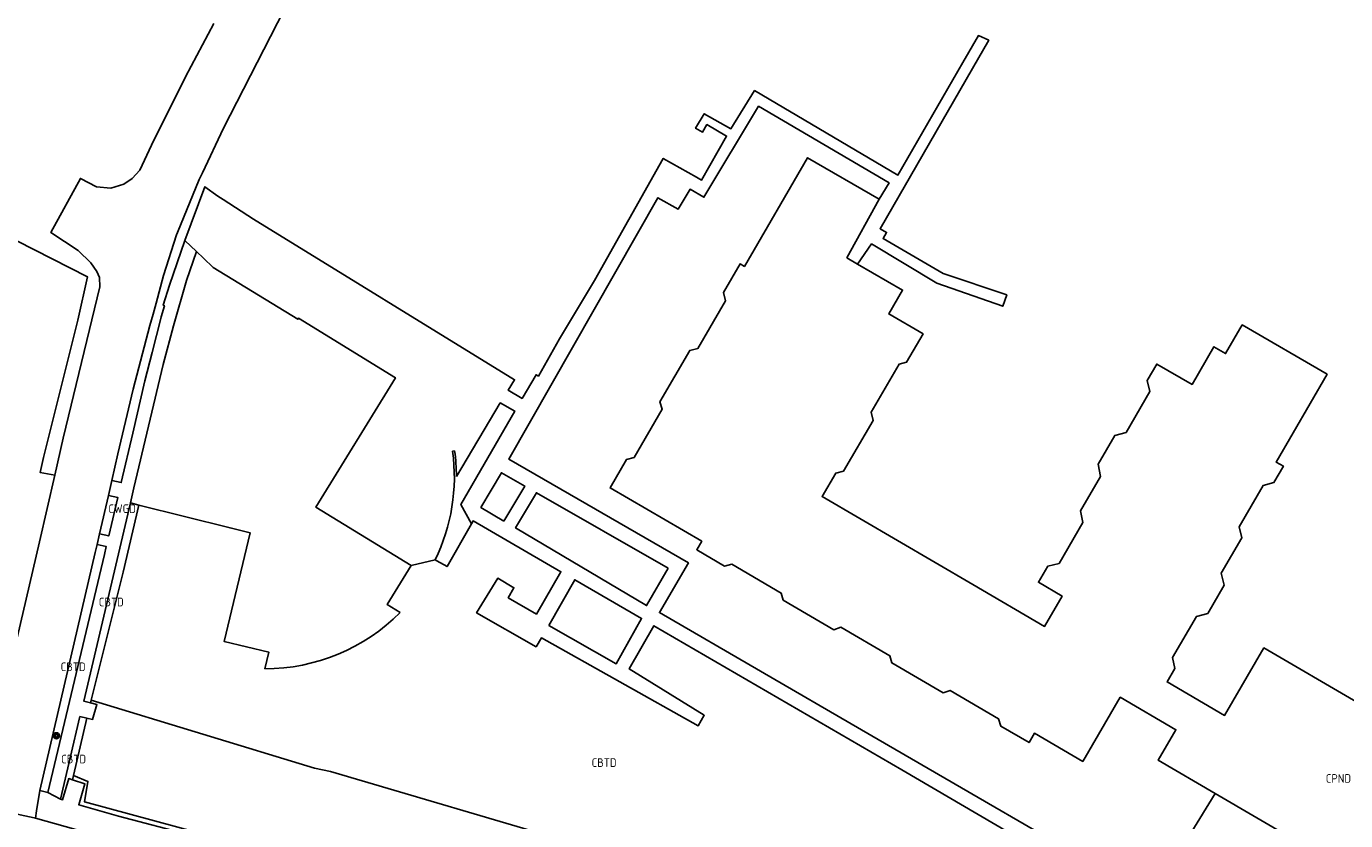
# Model space of a CAD drawing. Header units: metres. Extents: x 159597 to 163409, y 443622 to 446014.
# Tile 22 of 68: x 160269 to 160407, y 445759 to 445842. Entities that reach past the tile are written whole.
import ezdxf
from ezdxf.enums import TextEntityAlignment as Align

# ---------------------------------------------------------------- set-up
doc = ezdxf.new("R2010")
doc.units = ezdxf.units.M
doc.header["$LTSCALE"] = 4
doc.layers.get('0').update_dxf_attribs({"linetype": 'CONTINUOUS'})
for name, color, linetype in [('CBTD', 7, 'CONTINUOUS'), ('CPND', 7, 'CONTINUOUS'), ('CWGD', 7, 'CONTINUOUS'), ('G_BTD', 3, 'CONTINUOUS'), ('G_OTD', 32, 'CONTINUOUS'), ('G_PND', 1, 'CONTINUOUS'), ('G_WGD', 7, 'CONTINUOUS'), ('PVGO', 102, 'CONTINUOUS')]:
    doc.layers.add(name, color=color, linetype=linetype)
doc.styles.add('ISO', font='ISO')

# ---------------------------------------------------------------- blocks, each defined once
blk = doc.blocks.new('boom')
at = {"color": 0}
for radius in [0.315, 0.225, 0.135]:
    blk.add_circle((0, 0), radius, dxfattribs=at)

msp = doc.modelspace()

# ---------------------------------------------------------------- linework, layer by layer
at = {"layer": 'G_BTD', "linetype": 'Continuous', "transparency": 33554687}
for points in [[(160280.548, 445791.968), (160278.905, 445784.957), (160275.548, 445771.568)], [(160280.548, 445791.968), (160279.682, 445792.186)], [(160293.715, 445774.857), (160294.131, 445776.596), (160289.462, 445777.713), (160292.18, 445789.072), (160290.077, 445789.572), (160280.548, 445791.968)], [(160315.304, 445789.993), (160312.764, 445785.533), (160311.69, 445786.15), (160311.513, 445786.235)], [(160309.019, 445785.655), (160306.519, 445781.557), (160307.86, 445780.739)], [(160275.548, 445771.568), (160275.482, 445771.307)], [(160275.548, 445771.568), (160298.916, 445764.483), (160300.58, 445764.133), (160377.196, 445741.556)], [(160275.107, 445769.7), (160273.707, 445763.698)], [(160273.603, 445763.254), (160273.707, 445763.698)], [(160273.707, 445763.698), (160275.216, 445763.085), (160274.846, 445760.97), (160294, 445755.759), (160295.569, 445755.332), (160297.001, 445754.942), (160304.985, 445752.457), (160389.332, 445727.17)]]:
    msp.add_lwpolyline(points, dxfattribs=at)
msp.add_lwpolyline([(160307.86, 445780.739, -0.1994929), (160293.715, 445774.857)], format="xyb", dxfattribs=at)
at = {"layer": 'G_OTD', "linetype": 'Continuous', "transparency": 33554687}
msp.add_lwpolyline([(160221.106, 445848.964), (160233.441, 445841.05), (160237.127, 445838.685), (160243.08, 445834.865), (160244.364, 445834.041), (160246.19, 445832.869), (160247.854, 445831.802), (160250.375, 445830.184), (160253.78, 445827.999), (160255.197, 445827.09), (160254.908, 445826.125), (160275.159, 445815.818), (160274.181, 445811.299), (160270.566, 445796.94), (160270.219, 445795.374), (160271.752, 445795.082)], dxfattribs=at)
at = {"layer": 'G_PND', "linetype": 'Continuous', "transparency": 33554687}
for points in [[(160393.078, 445761.827), (160387.113, 445765.309), (160388.964, 445768.48), (160383.138, 445771.881), (160379.221, 445765.171), (160374.175, 445768.117), (160373.604, 445767.14), (160370.659, 445768.861), (160370.414, 445769.641), (160365.358, 445772.589), (160364.619, 445772.359), (160359.275, 445775.475), (160359.043, 445776.219), (160353.934, 445779.201), (160353.196, 445778.944), (160347.91, 445782.027), (160347.696, 445782.773), (160342.529, 445785.78), (160341.785, 445785.592), (160338.875, 445787.286), (160339.392, 445788.174), (160329.803, 445793.757), (160331.531, 445796.732), (160332.321, 445796.924), (160335.263, 445801.988), (160335.019, 445802.765), (160338.135, 445808.128), (160338.983, 445808.323), (160341.874, 445813.297), (160341.677, 445814.189), (160343.403, 445817.155), (160343.843, 445816.899), (160350.457, 445828.26), (160357.922, 445823.914)], [(160417.75, 445765.616), (160398.154, 445777.035), (160394.046, 445769.986), (160388.045, 445773.483), (160388.855, 445774.874), (160388.612, 445776.03), (160391.107, 445780.317), (160392.281, 445780.65), (160393.989, 445783.586), (160393.678, 445784.835), (160395.839, 445788.548), (160395.57, 445789.687), (160398.075, 445793.992), (160399.206, 445794.324), (160400.191, 445796.017), (160399.438, 445796.455), (160404.772, 445805.625), (160395.901, 445810.785), (160394.16, 445807.792), (160392.935, 445808.504), (160390.643, 445804.561), (160386.964, 445806.699), (160385.965, 445804.98), (160386.219, 445803.813), (160383.746, 445799.557), (160382.561, 445799.221), (160380.836, 445796.253), (160381.078, 445794.94), (160378.998, 445791.366), (160379.223, 445790.126), (160376.742, 445785.869), (160375.566, 445785.564), (160374.591, 445783.892), (160377.067, 445782.448), (160375.224, 445779.288), (160367.728, 445783.66), (160351.977, 445792.846), (160353.397, 445795.28), (160354.201, 445795.495), (160357.297, 445800.805), (160357.106, 445801.677), (160360.024, 445806.687), (160360.808, 445806.883), (160362.532, 445809.846), (160358.935, 445811.94), (160360.378, 445814.418), (160355.684, 445817.151)]]:
    msp.add_lwpolyline(points, dxfattribs=at)
at = {"layer": 'G_WGD', "linetype": 'Continuous', "transparency": 33554687}
for points in [[(160277.717, 445794.546), (160278.355, 445797.313), (160279.966, 445804.063), (160281.676, 445810.742), (160282.025, 445811.901), (160282.37, 445813.05), (160283.114, 445815.951), (160284.481, 445820.191), (160284.59, 445820.456), (160286.848, 445825.964), (160287.185, 445826.677), (160289.393, 445831.356), (160294.304, 445840.928), (160297.275, 445846.721)], [(160288.368, 445842.268), (160285.406, 445836.707), (160281.854, 445829.567), (160280.631, 445826.97), (160279.856, 445826.102), (160278.96, 445825.492), (160277.612, 445825.067), (160276.126, 445825.215), (160274.436, 445826.088), (160271.338, 445820.445), (160274.211, 445818.564), (160275.542, 445817.275), (160276.135, 445816.353), (160276.436, 445815.724), (160276.455, 445814.76), (160272.638, 445798.967), (160271.752, 445795.082)], [(160285.352, 445819.605), (160285.356, 445819.618), (160287.446, 445825.222), (160288.804, 445824.252), (160289.35, 445823.9), (160292.542, 445821.842), (160319.821, 445805.061), (160319.156, 445803.968), (160320.611, 445803.113), (160322.065, 445805.58), (160322.322, 445805.448), (160324.536, 445809.344), (160328.171, 445815.429), (160335.359, 445828.18), (160338.832, 445826.231), (160339.378, 445825.924), (160341.99, 445830.512), (160339.933, 445831.726), (160339.469, 445830.939), (160338.75, 445831.343), (160339.654, 445832.852), (160342.447, 445831.277), (160344.92, 445835.273), (160359.905, 445826.44), (160366.692, 445838.199), (160368.317, 445841.014), (160369.399, 445840.528), (160367.685, 445837.561), (160358.026, 445820.841), (160358.711, 445820.443), (160358.353, 445819.802), (160364.629, 445816.154), (160371.276, 445813.929), (160370.857, 445812.743), (160363.962, 445815.16), (160357.151, 445819.251), (160355.684, 445817.151)], [(160393.078, 445761.827), (160386.381, 445750.931), (160356.094, 445768.474), (160334.973, 445780.734), (160337.995, 445785.924), (160319.24, 445796.747), (160334.813, 445824.079), (160336.914, 445822.871), (160338.172, 445824.964), (160339.622, 445824.125), (160345.329, 445833.635), (160358.975, 445825.622), (160357.922, 445823.914)], [(160357.922, 445823.914), (160354.568, 445817.801), (160355.684, 445817.151)], [(160285.352, 445819.605), (160283.749, 445814.926), (160283.088, 445812.834), (160283.221, 445812.794), (160282.886, 445811.643), (160282.833, 445811.46), (160281.926, 445807.892), (160281.187, 445804.934), (160279.907, 445799.481), (160278.702, 445794.319), (160277.717, 445794.546)], [(160285.352, 445819.605), (160286.567, 445818.447)], [(160286.567, 445818.447), (160285.54, 445815.411), (160284.177, 445810.687), (160283.096, 445806.639), (160280.011, 445793.781), (160280.008, 445793.769), (160279.682, 445792.186)], [(160286.567, 445818.447), (160287.297, 445817.758), (160288.31, 445816.802), (160297.173, 445811.386), (160297.222, 445811.475), (160307.361, 445805.268), (160299.048, 445791.738), (160309.019, 445785.655)], [(160315.304, 445789.993), (160314.2, 445792.018), (160319.835, 445801.777), (160318.331, 445802.636), (160313.741, 445794.956)], [(160313.345, 445797.594), (160313.555, 445797.624)], [(160318.715, 445790.297), (160316.306, 445791.724), (160318.456, 445795.34), (160320.887, 445793.95), (160318.715, 445790.297)], [(160271.752, 445795.082), (160270.164, 445788.121), (160263.7, 445760.562)], [(160277.717, 445794.546), (160277.356, 445792.979)], [(160277.356, 445792.979), (160278.336, 445792.754), (160277.399, 445788.74), (160276.43, 445788.963)], [(160277.356, 445792.979), (160276.43, 445788.963)], [(160335.87, 445785.381), (160333.631, 445781.466), (160319.92, 445789.584), (160322.102, 445793.255), (160335.87, 445785.381)], [(160275.482, 445771.307), (160274.778, 445771.482), (160279.682, 445792.186)], [(160315.304, 445789.993), (160315.484, 445790.31), (160324.663, 445784.995), (160322.102, 445780.573), (160319.156, 445782.279), (160319.762, 445783.326), (160318.057, 445784.313), (160315.854, 445780.706), (160322.076, 445777.158), (160322.637, 445778.074), (160339.009, 445768.881), (160339.658, 445769.995), (160331.817, 445774.843), (160334.396, 445779.36), (160360.298, 445764.305), (160382.813, 445751.151), (160377.196, 445741.556)], [(160276.43, 445788.963), (160276.172, 445787.843)], [(160276.172, 445787.843), (160275.982, 445787.019), (160270.206, 445762.143), (160270.205, 445762.14)], [(160276.172, 445787.843), (160277.138, 445787.621), (160276.945, 445786.796), (160271.025, 445761.948)], [(160311.513, 445786.235), (160309.019, 445785.655)], [(160323.397, 445779.364), (160326.109, 445784.158), (160333.093, 445780.114), (160330.448, 445775.375), (160323.397, 445779.364)], [(160275.107, 445769.7), (160275.701, 445769.572), (160276.164, 445771.137), (160275.482, 445771.307)], [(160272.342, 445761.218), (160274.383, 445769.857), (160275.107, 445769.7)], [(160270.205, 445762.14), (160269.842, 445760.032), (160269.728, 445759.247)], [(160271.025, 445761.948), (160270.205, 445762.14)], [(160272.342, 445761.218), (160272.569, 445761.173), (160273.22, 445763.377), (160273.603, 445763.254)], [(160273.603, 445763.254), (160274.9, 445762.838), (160274.258, 445760.65), (160278.431, 445759.452), (160293.806, 445755.416), (160295.326, 445754.905), (160318.579, 445747.86), (160346.349, 445739.515), (160375.669, 445730.653), (160400.495, 445723.131), (160430.799, 445713.952), (160463.198, 445704.269)], [(160271.025, 445761.948), (160272.342, 445761.218)], [(160409.101, 445747.023), (160409.79, 445746.619), (160410.795, 445748.344), (160411.672, 445748.357), (160414.062, 445752.456), (160413.734, 445753.559), (160408.609, 445756.508), (160406.977, 445753.712), (160393.078, 445761.827)], [(160263.7, 445760.562), (160264.076, 445760.482), (160269.596, 445759.284), (160269.728, 445759.247)], [(160281.278, 445756.022), (160269.728, 445759.247)]]:
    msp.add_lwpolyline(points, dxfattribs=at)
for points in [[(160311.513, 445786.235, 0.1493015), (160313.345, 445797.594)], [(160313.555, 445797.624, -0.033726), (160313.741, 445794.956)]]:
    msp.add_lwpolyline(points, format="xyb", dxfattribs=at)

# ---------------------------------------------------------------- block references
at = {"layer": 'PVGO', "transparency": 33554687}
msp.add_blockref('boom', (160271.93, 445767.862), dxfattribs=at)

# ---------------------------------------------------------------- texts
at = {"layer": 'CBTD', "transparency": 33554687, "style": 'ISO'}
for p in [(160277.663, 445781.833), (160273.672, 445775.064), (160273.725, 445765.424), (160329.181, 445765.052)]:
    msp.add_text('CBTD', height=0.9, dxfattribs=at).set_placement(p, align=Align.MIDDLE_CENTER)
at = {"layer": 'CPND', "transparency": 33554687, "style": 'ISO'}
msp.add_text('CPND', height=0.9, dxfattribs=at).set_placement((160405.953, 445763.4), align=Align.MIDDLE_CENTER)
at = {"layer": 'CWGD', "transparency": 33554687, "style": 'ISO'}
msp.add_text('CWGD', height=0.9, dxfattribs=at).set_placement((160278.796, 445791.584), align=Align.MIDDLE_CENTER)

doc.saveas('drawing.dxf')
